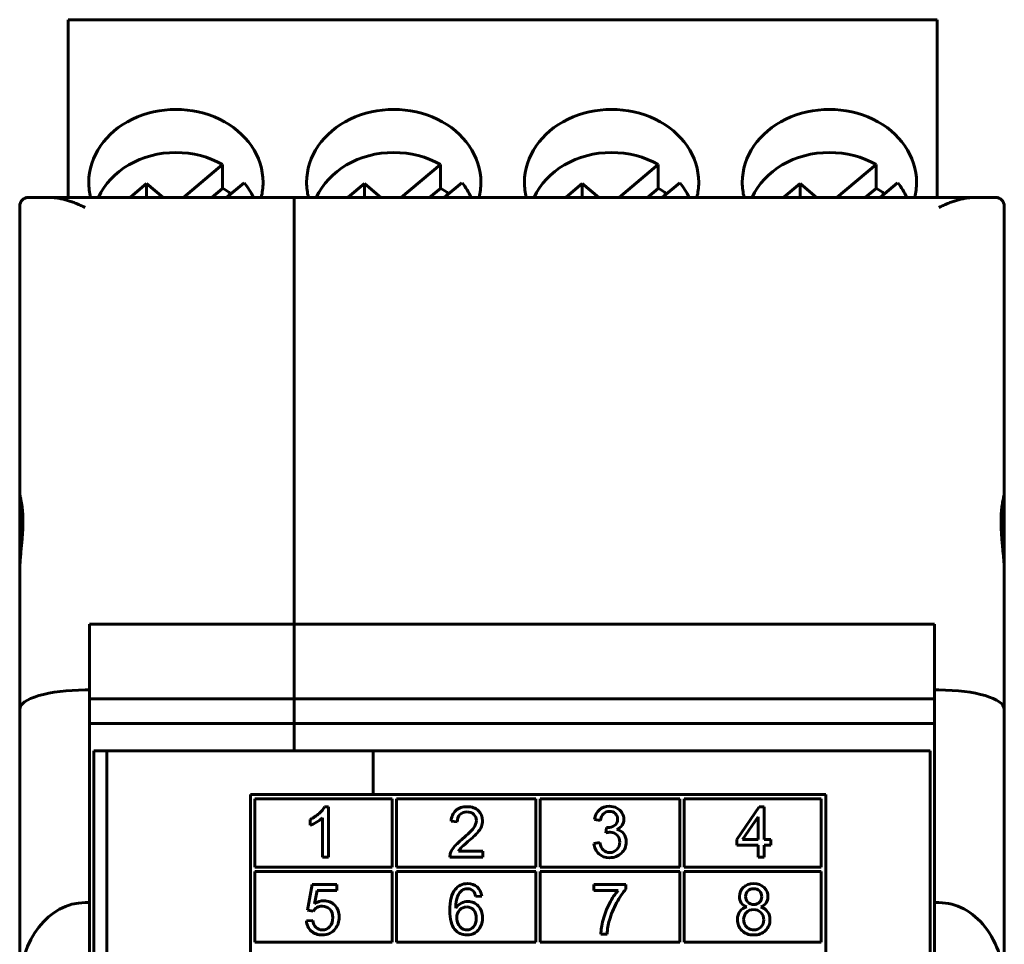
# Model space of a CAD drawing. Header units: millimetres. Extents: x -14 to 15, y -63 to 45.
# Tile 8 of 8: x -8 to 15, y 24 to 45. Entities that reach past the tile are written whole.
import ezdxf

# ---------------------------------------------------------------- set-up
doc = ezdxf.new("R2010")
doc.units = ezdxf.units.MM
doc.linetypes.add('K5LT_BASIC', pattern=[0])

msp = doc.modelspace()

# ---------------------------------------------------------------- linework, layer by layer
at = {"color": 150, "linetype": 'K5LT_BASIC', "lineweight": 60, "true_color": 0x0080ff}
for p, q in [((-6.623, 44.74), (13.327, 44.74)), ((-6.623, 44.649), (-6.623, 44.74)), ((-6.623, 44.649), (-6.623, 40.661)), ((13.327, 44.649), (13.327, 44.74)), ((13.327, 44.649), (13.327, 40.661)), ((-3.077, 41.415), (-3.977, 40.661)), ((-3.077, 40.87), (-3.077, 41.415)), ((1.923, 41.415), (1.023, 40.661)), ((1.923, 40.87), (1.923, 41.415)), ((6.923, 41.415), (6.023, 40.661)), ((6.923, 40.87), (6.923, 41.415)), ((11.923, 41.415), (11.023, 40.661)), ((11.923, 40.87), (11.923, 41.415)), ((-4.821, 40.978), (-5.193, 40.665)), ((-4.821, 40.978), (-4.821, 40.661)), ((-4.443, 40.661), (-4.821, 40.978)), ((-2.987, 40.661), (-2.582, 41)), ((0.179, 40.978), (-0.193, 40.665)), ((0.557, 40.661), (0.179, 40.978)), ((0.179, 40.978), (0.179, 40.661)), ((2.013, 40.661), (2.418, 41)), ((5.179, 40.978), (4.807, 40.665)), ((5.557, 40.661), (5.179, 40.978)), ((5.179, 40.978), (5.179, 40.661)), ((7.013, 40.661), (7.418, 41)), ((10.179, 40.978), (9.807, 40.665)), ((10.557, 40.661), (10.179, 40.978)), ((10.179, 40.978), (10.179, 40.661)), ((12.013, 40.661), (12.418, 41)), ((-3.327, 40.661), (-3.077, 40.87)), ((1.673, 40.661), (1.923, 40.87)), ((6.673, 40.661), (6.923, 40.87)), ((11.673, 40.661), (11.923, 40.87)), ((-7.734, 40.461), (-7.734, 33.885)), ((-7.534, 40.661), (-7.028, 40.661)), ((-6.484, 40.661), (-7.028, 40.661)), ((-1.434, 40.661), (-6.484, 40.661)), ((-5.187, 40.661), (-5.193, 40.665)), ((13.616, 40.661), (-1.434, 40.661)), ((-1.434, 40.661), (-1.434, 40.433)), ((-1.434, 40.661), (-1.434, 40.433)), ((-0.187, 40.661), (-0.193, 40.665)), ((4.813, 40.661), (4.807, 40.665)), ((9.813, 40.661), (9.807, 40.665)), ((13.616, 40.661), (13.327, 40.661)), ((14.161, 40.661), (13.616, 40.661)), ((14.161, 40.661), (14.666, 40.661)), ((14.866, 40.461), (14.866, 33.885)), ((-1.434, 30.87), (-1.434, 40.433)), ((-1.434, 40.433), (-1.434, 30.87)), ((-7.734, 33.885), (-7.734, 32.06)), ((14.866, 33.885), (14.866, 32.06)), ((-7.734, 32.06), (-7.734, 28.916)), ((14.866, 32.06), (14.866, 28.916)), ((-1.434, 30.87), (-6.134, 30.87)), ((-6.134, 29.361), (-6.134, 30.87)), ((13.266, 30.87), (-1.434, 30.87)), ((-1.434, 30.87), (-1.434, 29.159)), ((-1.434, 29.159), (-1.434, 30.87)), ((13.266, 30.87), (13.266, 29.361)), ((-6.134, 29.361), (-6.234, 29.361)), ((-6.134, 24.481), (-6.134, 29.361)), ((-6.134, 29.159), (-1.434, 29.159)), ((-1.434, 29.159), (-1.434, 28.594)), ((-1.434, 29.159), (13.266, 29.159)), ((-1.434, 29.159), (-1.434, 28.594)), ((13.366, 29.361), (13.266, 29.361)), ((13.266, 29.361), (13.266, 24.481)), ((-7.734, 28.916), (-7.734, 22.561)), ((14.866, 28.916), (14.866, 22.561)), ((-1.434, 28.594), (-6.134, 28.594)), ((13.266, 28.594), (-1.434, 28.594)), ((-1.434, 28.594), (-1.434, 27.961)), ((-1.434, 28.594), (-1.434, 27.961)), ((-6.034, 27.961), (-6.034, 5.561)), ((-1.434, 27.961), (-6.034, 27.961)), ((-5.734, 5.561), (-5.734, 27.961)), ((-1.434, 27.961), (13.166, 27.961)), ((0.38, 26.961), (0.38, 27.961)), ((13.166, 5.561), (13.166, 27.961)), ((10.766, 26.961), (-2.434, 26.961)), ((-2.434, 26.961), (-2.434, 21.807)), ((10.766, 21.807), (10.766, 26.961)), ((-2.334, 26.861), (-2.334, 25.293)), ((0.816, 26.861), (-2.334, 26.861)), ((-0.647, 26.681), (-0.737, 26.681)), ((-0.647, 25.522), (-0.647, 26.681)), ((0.816, 25.293), (0.816, 26.861)), ((4.116, 26.861), (0.916, 26.861)), ((0.916, 26.861), (0.916, 25.293)), ((4.116, 25.293), (4.116, 26.861)), ((4.216, 26.861), (4.216, 25.293)), ((7.416, 26.861), (4.216, 26.861)), ((7.416, 25.293), (7.416, 26.861)), ((7.516, 26.861), (7.516, 25.293)), ((10.666, 26.861), (7.516, 26.861)), ((9.242, 26.679), (8.723, 25.931)), ((9.356, 26.679), (9.242, 26.679)), ((9.356, 25.931), (9.356, 26.679)), ((10.666, 25.293), (10.666, 26.861)), ((9.216, 26.45), (8.86, 25.931)), ((9.216, 25.931), (9.216, 26.45)), ((-1.066, 26.392), (-1.066, 26.255)), ((-0.787, 26.426), (-0.787, 25.522)), ((2.168, 26.348), (2.31, 26.333)), ((5.458, 26.391), (5.598, 26.365)), ((5.735, 26.204), (5.719, 26.08)), ((5.584, 25.857), (5.444, 25.838)), ((8.723, 25.931), (8.723, 25.8)), ((8.723, 25.8), (9.216, 25.8)), ((8.86, 25.931), (9.216, 25.931)), ((9.216, 25.8), (9.216, 25.525)), ((9.51, 25.931), (9.356, 25.931)), ((9.356, 25.8), (9.51, 25.8)), ((9.356, 25.525), (9.356, 25.8)), ((9.51, 25.8), (9.51, 25.931)), ((2.893, 25.658), (2.335, 25.658)), ((2.893, 25.522), (2.893, 25.658)), ((-0.787, 25.522), (-0.647, 25.522)), ((2.141, 25.522), (2.893, 25.522)), ((9.216, 25.525), (9.356, 25.525)), ((-2.334, 25.293), (0.816, 25.293)), ((-2.334, 25.193), (-2.334, 23.575)), ((0.816, 25.193), (-2.334, 25.193)), ((0.816, 23.575), (0.816, 25.193)), ((0.916, 25.293), (4.116, 25.293)), ((4.116, 25.193), (0.916, 25.193)), ((0.916, 25.193), (0.916, 23.575)), ((4.116, 23.575), (4.116, 25.193)), ((4.216, 25.293), (7.416, 25.293)), ((4.216, 25.193), (4.216, 23.575)), ((7.416, 25.193), (4.216, 25.193)), ((7.416, 23.575), (7.416, 25.193)), ((7.516, 25.293), (10.666, 25.293)), ((7.516, 25.193), (7.516, 23.575)), ((10.666, 25.193), (7.516, 25.193)), ((10.666, 23.575), (10.666, 25.193)), ((-1.018, 24.898), (-1.127, 24.305)), ((-0.454, 24.898), (-1.018, 24.898)), ((-0.454, 24.763), (-0.454, 24.898)), ((6.182, 24.898), (5.447, 24.898)), ((5.447, 24.898), (5.447, 24.763)), ((6.182, 24.789), (6.182, 24.898)), ((-0.967, 24.451), (-0.906, 24.763)), ((-0.906, 24.763), (-0.454, 24.763)), ((5.447, 24.763), (6.003, 24.763)), ((-6.134, 24.481), (-6.234, 24.481)), ((-6.134, 24.481), (-6.134, 22.881)), ((2.733, 24.619), (2.871, 24.631)), ((13.266, 24.481), (13.266, 22.881)), ((13.366, 24.481), (13.266, 24.481)), ((-1.127, 24.305), (-0.995, 24.286)), ((-1.006, 24.073), (-1.153, 24.062)), ((5.606, 23.758), (5.749, 23.758)), ((-2.334, 23.575), (0.816, 23.575)), ((0.916, 23.575), (4.116, 23.575)), ((4.216, 23.575), (7.416, 23.575)), ((7.516, 23.575), (10.666, 23.575))]:
    msp.add_line(p, q, dxfattribs=at)
for centre, start, end in [((-7.534, 40.461), 90, 180), ((14.666, 40.461), 0, 90)]:
    msp.add_arc(centre, 0.2, start, end, dxfattribs=at)
for centre, major_axis, ratio, start_param, end_param in [((-4.148, 41.004), (2, 0), 0.838654, 0, 3.141593), ((0.852, 41.004), (2, 0), 0.838654, 0, 3.141593), ((5.852, 41.004), (2, 0), 0.838654, 0, 3.141593), ((10.852, 41.004), (2, 0), 0.838654, 0, 3.141593), ((-4.148, 40.101), (-1.898, 0), 0.838654, 4.712389, 5.924185), ((-4.148, 40.101), (-1.898, 0), 0.838654, 4.112452, 4.712389), ((0.852, 40.101), (-1.898, 0), 0.838654, 4.712389, 5.924185), ((0.852, 40.101), (-1.898, 0), 0.838654, 4.112452, 4.712389), ((5.852, 40.101), (-1.898, 0), 0.838654, 4.712389, 5.924185), ((5.852, 40.101), (-1.898, 0), 0.838654, 4.112452, 4.712389), ((10.852, 40.101), (-1.898, 0), 0.838654, 4.712389, 5.924185), ((10.852, 40.101), (-1.898, 0), 0.838654, 4.112452, 4.712389), ((-4.148, 41.004), (2, 0), 0.838654, 3.141593, 3.347901), ((-4.148, 40.101), (1.898, 0), 0.838654, 0.359, 0.599937), ((-4.148, 41.004), (2, 0), 0.838654, 6.076877, 6.283185), ((0.852, 41.004), (2, 0), 0.838654, 3.141593, 3.347901), ((0.852, 40.101), (1.898, 0), 0.838654, 0.359, 0.599937), ((0.852, 41.004), (2, 0), 0.838654, 6.076877, 6.283185), ((5.852, 41.004), (2, 0), 0.838654, 3.141593, 3.347901), ((5.852, 40.101), (1.898, 0), 0.838654, 0.359, 0.599937), ((5.852, 41.004), (2, 0), 0.838654, 6.076877, 6.283185), ((10.852, 41.004), (2, 0), 0.838654, 3.141593, 3.347901), ((10.852, 40.101), (1.898, 0), 0.838654, 0.359, 0.599937), ((10.852, 41.004), (2, 0), 0.838654, 6.076877, 6.283185), ((-4.148, 39.557), (1.898, 0), 0.838654, 0.842979, 0.970859), ((0.852, 39.557), (1.898, 0), 0.838654, 0.842979, 0.970859), ((5.852, 39.557), (1.898, 0), 0.838654, 0.842979, 0.970859), ((10.852, 39.557), (1.898, 0), 0.838654, 0.842979, 0.970859), ((-6.234, 28.916), (1.5, 0), 0.296213, 1.570796, 3.141593), ((13.366, 28.916), (-1.5, 0), 0.296213, 3.141593, 4.712389), ((-6.234, 22.561), (0, -1.92), 0.781286, 3.141593, 4.712389), ((13.366, 22.561), (0, -1.92), 0.781286, 1.570796, 3.141593)]:
    msp.add_ellipse(centre, major_axis=major_axis, ratio=ratio, start_param=start_param, end_param=end_param, dxfattribs=at)
for points, knots in [([(-6.234, 40.433), (-6.268, 40.449), (-6.301, 40.465), (-6.335, 40.48), (-6.369, 40.495), (-6.403, 40.509), (-6.437, 40.523), (-6.47, 40.537), (-6.504, 40.549), (-6.537, 40.561), (-6.571, 40.573), (-6.604, 40.584), (-6.638, 40.595), (-6.671, 40.605), (-6.704, 40.614), (-6.738, 40.622), (-6.771, 40.63), (-6.803, 40.637), (-6.836, 40.643), (-6.869, 40.648), (-6.901, 40.653), (-6.933, 40.656), (-6.965, 40.659), (-6.997, 40.661), (-7.028, 40.661)], [0, 0, 0, 0, 0.1171732, 0.1171732, 0.1171732, 0.2343326, 0.2343326, 0.2343326, 0.3515226, 0.3515226, 0.3515226, 0.468726, 0.468726, 0.468726, 0.586075, 0.586075, 0.586075, 0.7033172, 0.7033172, 0.7033172, 0.820602, 0.820602, 0.820602, 0.9378846, 0.9378846, 0.9378846, 0.9378846]), ([(14.161, 40.661), (14.129, 40.661), (14.098, 40.659), (14.065, 40.656), (14.049, 40.654), (14.033, 40.652), (14.017, 40.65), (14.001, 40.648), (13.985, 40.645), (13.968, 40.643), (13.936, 40.637), (13.903, 40.63), (13.87, 40.622), (13.837, 40.614), (13.803, 40.605), (13.77, 40.595), (13.737, 40.584), (13.703, 40.573), (13.67, 40.561), (13.636, 40.549), (13.603, 40.537), (13.569, 40.523), (13.535, 40.509), (13.501, 40.495), (13.468, 40.48), (13.434, 40.465), (13.4, 40.449), (13.366, 40.433)], [0, 0, 0, 0, 0.1173343, 0.1173343, 0.1173343, 0.1759739, 0.1759739, 0.1759739, 0.2345626, 0.2345626, 0.2345626, 0.3518815, 0.3518815, 0.3518815, 0.4691971, 0.4691971, 0.4691971, 0.5863833, 0.5863833, 0.5863833, 0.7035935, 0.7035935, 0.7035935, 0.8207397, 0.8207397, 0.8207397, 0.9378846, 0.9378846, 0.9378846, 0.9378846]), ([(-7.734, 32.06), (-7.734, 32.085), (-7.733, 32.11), (-7.733, 32.135), (-7.732, 32.16), (-7.731, 32.185), (-7.73, 32.21), (-7.729, 32.235), (-7.728, 32.26), (-7.726, 32.285), (-7.724, 32.311), (-7.723, 32.336), (-7.721, 32.361), (-7.719, 32.386), (-7.717, 32.412), (-7.714, 32.437), (-7.712, 32.462), (-7.71, 32.488), (-7.708, 32.513), (-7.705, 32.538), (-7.703, 32.564), (-7.701, 32.589), (-7.698, 32.614), (-7.696, 32.639), (-7.693, 32.664), (-7.691, 32.689), (-7.689, 32.714), (-7.686, 32.739), (-7.684, 32.764), (-7.682, 32.788), (-7.68, 32.813), (-7.678, 32.837), (-7.676, 32.861), (-7.674, 32.885), (-7.672, 32.909), (-7.67, 32.933), (-7.669, 32.956), (-7.667, 32.98), (-7.666, 33.003), (-7.665, 33.027), (-7.663, 33.05), (-7.662, 33.073), (-7.662, 33.095), (-7.661, 33.118), (-7.66, 33.141), (-7.66, 33.163), (-7.659, 33.185), (-7.659, 33.206), (-7.659, 33.228), (-7.659, 33.249), (-7.659, 33.27), (-7.66, 33.291), (-7.66, 33.311), (-7.661, 33.331), (-7.662, 33.351), (-7.662, 33.371), (-7.663, 33.39), (-7.665, 33.409), (-7.666, 33.428), (-7.667, 33.446), (-7.669, 33.464), (-7.67, 33.483), (-7.672, 33.5), (-7.674, 33.517), (-7.676, 33.534), (-7.678, 33.551), (-7.68, 33.567), (-7.682, 33.584), (-7.684, 33.599), (-7.686, 33.614), (-7.689, 33.63), (-7.691, 33.644), (-7.693, 33.658), (-7.698, 33.686), (-7.703, 33.712), (-7.708, 33.736), (-7.71, 33.748), (-7.712, 33.759), (-7.714, 33.77), (-7.717, 33.78), (-7.719, 33.79), (-7.721, 33.8), (-7.723, 33.81), (-7.724, 33.819), (-7.726, 33.827), (-7.728, 33.835), (-7.729, 33.843), (-7.73, 33.85), (-7.731, 33.857), (-7.732, 33.864), (-7.733, 33.87), (-7.733, 33.876), (-7.734, 33.881), (-7.734, 33.885)], [0, 0, 0, 0, 0.076487, 0.076487, 0.076487, 0.152816, 0.152816, 0.152816, 0.228828, 0.228828, 0.228828, 0.30481, 0.30481, 0.30481, 0.381062, 0.381062, 0.381062, 0.457497, 0.457497, 0.457497, 0.534017, 0.534017, 0.534017, 0.610518, 0.610518, 0.610518, 0.686892, 0.686892, 0.686892, 0.763042, 0.763042, 0.763042, 0.838946, 0.838946, 0.838946, 0.91508, 0.91508, 0.91508, 0.991468, 0.991468, 0.991468, 1.068001, 1.068001, 1.068001, 1.144564, 1.144564, 1.144564, 1.221042, 1.221042, 1.221042, 1.297328, 1.297328, 1.297328, 1.373329, 1.373329, 1.373329, 1.449286, 1.449286, 1.449286, 1.525519, 1.525519, 1.525519, 1.601948, 1.601948, 1.601948, 1.678479, 1.678479, 1.678479, 1.755004, 1.755004, 1.755004, 1.831414, 1.831414, 1.831414, 1.983515, 1.983515, 1.983515, 2.059621, 2.059621, 2.059621, 2.135961, 2.135961, 2.135961, 2.212407, 2.212407, 2.212407, 2.288836, 2.288836, 2.288836, 2.36514, 2.36514, 2.36514, 2.44123, 2.44123, 2.44123, 2.44123]), ([(14.866, 33.885), (14.866, 33.865), (14.854, 33.806), (14.828, 33.676), (14.808, 33.546), (14.796, 33.415), (14.791, 33.292), (14.791, 33.17), (14.795, 33.058), (14.802, 32.935), (14.813, 32.802), (14.828, 32.636), (14.852, 32.387), (14.866, 32.188), (14.866, 32.06)], [0, 0, 0, 0, 2.10686, 3.688606, 5.005969, 6.061248, 7.114315, 7.92044, 8.735416, 9.454025, 10.376466, 11.321289, 12.581419, 15, 15, 15, 15]), ([(-1.066, 26.255), (-1.023, 26.271), (-0.973, 26.295), (-0.864, 26.36), (-0.82, 26.393), (-0.787, 26.426)], [0, 0, 0, 0, 1.5, 1.5, 3, 3, 3, 3])]:
    msp.add_open_spline(points, degree=3, knots=knots, dxfattribs=at)
for points in [[(-0.737, 26.681), (-0.761, 26.631), (-0.803, 26.58), (-0.861, 26.527)], [(2.537, 26.681), (2.429, 26.681), (2.343, 26.653), (2.278, 26.596)], [(2.796, 26.589), (2.732, 26.651), (2.646, 26.681), (2.537, 26.681)], [(5.8, 26.691), (5.71, 26.691), (5.635, 26.665), (5.575, 26.612)], [(5.971, 26.65), (5.919, 26.677), (5.862, 26.691), (5.8, 26.691)], [(-0.861, 26.527), (-0.92, 26.474), (-0.988, 26.429), (-1.066, 26.392)], [(2.278, 26.596), (2.214, 26.539), (2.177, 26.456), (2.168, 26.348)], [(2.31, 26.333), (2.311, 26.405), (2.331, 26.462), (2.372, 26.502)], [(2.372, 26.502), (2.412, 26.543), (2.466, 26.564), (2.534, 26.564)], [(2.534, 26.564), (2.597, 26.564), (2.649, 26.544), (2.689, 26.506)], [(2.689, 26.506), (2.729, 26.467), (2.748, 26.42), (2.748, 26.364)], [(2.891, 26.36), (2.891, 26.451), (2.859, 26.528), (2.796, 26.589)], [(5.575, 26.612), (5.514, 26.56), (5.475, 26.486), (5.458, 26.391)], [(5.598, 26.365), (5.608, 26.435), (5.632, 26.487), (5.668, 26.522)], [(5.668, 26.522), (5.704, 26.557), (5.749, 26.575), (5.804, 26.575)], [(5.804, 26.575), (5.858, 26.575), (5.903, 26.558), (5.938, 26.524)], [(5.938, 26.524), (5.972, 26.49), (5.99, 26.447), (5.99, 26.395)], [(6.091, 26.54), (6.064, 26.587), (6.024, 26.623), (5.971, 26.65)], [(6.133, 26.392), (6.133, 26.444), (6.119, 26.493), (6.091, 26.54)], [(2.748, 26.364), (2.748, 26.31), (2.726, 26.253), (2.683, 26.193)], [(2.771, 26.083), (2.814, 26.132), (2.845, 26.179), (2.863, 26.224)], [(2.863, 26.224), (2.882, 26.269), (2.891, 26.314), (2.891, 26.36)], [(5.919, 26.25), (5.871, 26.218), (5.817, 26.202), (5.757, 26.202)], [(5.99, 26.395), (5.99, 26.329), (5.966, 26.281), (5.919, 26.25)], [(5.976, 26.158), (6.028, 26.183), (6.067, 26.215), (6.093, 26.256)], [(6.093, 26.256), (6.12, 26.297), (6.133, 26.342), (6.133, 26.392)], [(2.683, 26.193), (2.639, 26.133), (2.555, 26.051), (2.432, 25.948)], [(2.556, 25.88), (2.656, 25.966), (2.727, 26.034), (2.771, 26.083)], [(5.719, 26.08), (5.759, 26.09), (5.792, 26.096), (5.818, 26.096)], [(5.757, 26.202), (5.752, 26.202), (5.744, 26.203), (5.735, 26.204)], [(5.818, 26.096), (5.883, 26.096), (5.936, 26.074), (5.978, 26.032)], [(6.133, 26.06), (6.096, 26.11), (6.043, 26.143), (5.976, 26.158)], [(5.978, 26.032), (6.02, 25.99), (6.041, 25.936), (6.041, 25.871)], [(6.188, 25.874), (6.188, 25.948), (6.17, 26.011), (6.133, 26.06)], [(2.25, 25.774), (2.207, 25.724), (2.176, 25.673), (2.157, 25.621)], [(2.432, 25.948), (2.353, 25.882), (2.292, 25.824), (2.25, 25.774)], [(2.394, 25.734), (2.418, 25.76), (2.472, 25.808), (2.556, 25.88)], [(5.444, 25.838), (5.453, 25.742), (5.491, 25.664), (5.557, 25.603)], [(5.665, 25.683), (5.627, 25.719), (5.6, 25.777), (5.584, 25.857)], [(6.041, 25.871), (6.041, 25.803), (6.018, 25.746), (5.973, 25.699)], [(6.08, 25.617), (6.152, 25.688), (6.188, 25.773), (6.188, 25.874)], [(2.157, 25.621), (2.145, 25.589), (2.139, 25.556), (2.141, 25.522)], [(2.335, 25.658), (2.351, 25.683), (2.37, 25.709), (2.394, 25.734)], [(5.557, 25.603), (5.623, 25.543), (5.706, 25.512), (5.805, 25.512)], [(5.806, 25.63), (5.751, 25.63), (5.703, 25.648), (5.665, 25.683)], [(5.805, 25.512), (5.916, 25.512), (6.007, 25.547), (6.08, 25.617)], [(5.973, 25.699), (5.928, 25.653), (5.873, 25.63), (5.806, 25.63)], [(2.548, 24.918), (2.427, 24.918), (2.332, 24.873), (2.261, 24.785)], [(2.768, 24.841), (2.711, 24.892), (2.637, 24.918), (2.548, 24.918)], [(9.113, 24.917), (9.014, 24.917), (8.935, 24.889), (8.875, 24.831)], [(9.352, 24.829), (9.291, 24.888), (9.211, 24.917), (9.113, 24.917)], [(2.261, 24.785), (2.18, 24.684), (2.139, 24.522), (2.139, 24.299)], [(2.317, 24.621), (2.342, 24.684), (2.377, 24.731), (2.421, 24.764)], [(2.421, 24.764), (2.455, 24.789), (2.495, 24.801), (2.539, 24.801)], [(2.539, 24.801), (2.595, 24.801), (2.642, 24.781), (2.679, 24.741)], [(2.679, 24.741), (2.702, 24.716), (2.72, 24.675), (2.733, 24.619)], [(2.871, 24.631), (2.859, 24.72), (2.825, 24.79), (2.768, 24.841)], [(6.003, 24.763), (5.932, 24.681), (5.865, 24.58), (5.803, 24.461)], [(5.967, 24.477), (6.038, 24.606), (6.11, 24.71), (6.182, 24.789)], [(8.875, 24.831), (8.816, 24.774), (8.787, 24.704), (8.787, 24.62)], [(8.982, 24.749), (8.947, 24.714), (8.929, 24.673), (8.929, 24.625)], [(9.114, 24.801), (9.061, 24.801), (9.016, 24.784), (8.982, 24.749)], [(9.247, 24.748), (9.212, 24.783), (9.168, 24.801), (9.114, 24.801)], [(9.299, 24.617), (9.299, 24.669), (9.282, 24.713), (9.247, 24.748)], [(9.442, 24.616), (9.442, 24.7), (9.412, 24.771), (9.352, 24.829)], [(-0.753, 24.524), (-0.827, 24.524), (-0.899, 24.5), (-0.967, 24.451)], [(-0.502, 24.419), (-0.57, 24.489), (-0.654, 24.524), (-0.753, 24.524)], [(-0.4, 24.15), (-0.4, 24.26), (-0.434, 24.35), (-0.502, 24.419)], [(2.277, 24.355), (2.278, 24.47), (2.291, 24.559), (2.317, 24.621)], [(2.401, 24.47), (2.352, 24.445), (2.311, 24.407), (2.277, 24.355)], [(2.553, 24.508), (2.5, 24.508), (2.449, 24.495), (2.401, 24.47)], [(2.792, 24.404), (2.726, 24.473), (2.647, 24.508), (2.553, 24.508)], [(5.803, 24.461), (5.74, 24.341), (5.692, 24.217), (5.658, 24.088)], [(5.802, 24.076), (5.841, 24.213), (5.896, 24.347), (5.967, 24.477)], [(8.787, 24.62), (8.787, 24.564), (8.801, 24.516), (8.828, 24.476)], [(8.828, 24.476), (8.856, 24.436), (8.899, 24.405), (8.957, 24.384)], [(8.929, 24.625), (8.929, 24.57), (8.947, 24.525), (8.981, 24.491)], [(8.981, 24.491), (9.015, 24.456), (9.06, 24.438), (9.116, 24.438)], [(9.116, 24.438), (9.17, 24.438), (9.214, 24.456), (9.248, 24.49)], [(9.248, 24.49), (9.282, 24.524), (9.299, 24.567), (9.299, 24.617)], [(9.275, 24.384), (9.331, 24.405), (9.373, 24.436), (9.401, 24.476)], [(9.401, 24.476), (9.428, 24.515), (9.442, 24.562), (9.442, 24.616)], [(-0.995, 24.286), (-0.975, 24.319), (-0.947, 24.346), (-0.911, 24.367)], [(-0.911, 24.367), (-0.875, 24.388), (-0.834, 24.398), (-0.789, 24.398)], [(-0.789, 24.398), (-0.717, 24.398), (-0.658, 24.375), (-0.614, 24.328)], [(-0.614, 24.328), (-0.57, 24.282), (-0.548, 24.218), (-0.548, 24.137)], [(2.139, 24.299), (2.139, 24.099), (2.176, 23.956), (2.249, 23.869)], [(2.365, 24.313), (2.321, 24.267), (2.299, 24.207), (2.299, 24.132)], [(2.526, 24.382), (2.463, 24.382), (2.409, 24.359), (2.365, 24.313)], [(2.684, 24.313), (2.643, 24.359), (2.59, 24.382), (2.526, 24.382)], [(2.747, 24.125), (2.747, 24.204), (2.726, 24.267), (2.684, 24.313)], [(2.89, 24.134), (2.89, 24.244), (2.857, 24.334), (2.792, 24.404)], [(8.797, 24.28), (8.759, 24.23), (8.741, 24.167), (8.741, 24.092)], [(8.957, 24.384), (8.888, 24.366), (8.834, 24.331), (8.797, 24.28)], [(8.948, 24.256), (8.905, 24.212), (8.883, 24.157), (8.883, 24.091)], [(9.111, 24.322), (9.045, 24.322), (8.991, 24.3), (8.948, 24.256)], [(9.279, 24.255), (9.234, 24.3), (9.178, 24.322), (9.111, 24.322)], [(9.434, 24.272), (9.397, 24.324), (9.345, 24.361), (9.275, 24.384)], [(9.345, 24.086), (9.345, 24.154), (9.323, 24.211), (9.279, 24.255)], [(9.488, 24.088), (9.488, 24.16), (9.47, 24.221), (9.434, 24.272)], [(-1.153, 24.062), (-1.143, 23.964), (-1.106, 23.886), (-1.041, 23.828)], [(-0.931, 23.91), (-0.97, 23.946), (-0.996, 24.001), (-1.006, 24.073)], [(-0.548, 24.137), (-0.548, 24.052), (-0.571, 23.984), (-0.617, 23.932)], [(-0.49, 23.879), (-0.43, 23.955), (-0.4, 24.046), (-0.4, 24.15)], [(2.299, 24.132), (2.299, 24.084), (2.31, 24.037), (2.33, 23.992)], [(2.33, 23.992), (2.35, 23.948), (2.379, 23.914), (2.415, 23.89)], [(2.684, 23.928), (2.726, 23.976), (2.747, 24.042), (2.747, 24.125)], [(2.844, 23.932), (2.874, 23.994), (2.89, 24.061), (2.89, 24.134)], [(5.658, 24.088), (5.625, 23.959), (5.607, 23.849), (5.606, 23.758)], [(5.749, 23.758), (5.756, 23.873), (5.774, 23.98), (5.802, 24.076)], [(8.741, 24.092), (8.741, 23.991), (8.775, 23.907), (8.843, 23.84)], [(8.883, 24.091), (8.883, 24.05), (8.893, 24.012), (8.911, 23.974)], [(8.911, 23.974), (8.93, 23.936), (8.958, 23.907), (8.995, 23.886)], [(9.281, 23.92), (9.324, 23.964), (9.345, 24.019), (9.345, 24.086)], [(9.385, 23.84), (9.454, 23.907), (9.488, 23.989), (9.488, 24.088)], [(-1.041, 23.828), (-0.975, 23.769), (-0.891, 23.739), (-0.788, 23.739)], [(-0.788, 23.855), (-0.844, 23.855), (-0.892, 23.873), (-0.931, 23.91)], [(-0.617, 23.932), (-0.663, 23.881), (-0.72, 23.855), (-0.788, 23.855)], [(-0.788, 23.739), (-0.662, 23.739), (-0.563, 23.786), (-0.49, 23.879)], [(2.249, 23.869), (2.323, 23.783), (2.418, 23.739), (2.534, 23.739)], [(2.415, 23.89), (2.452, 23.867), (2.49, 23.855), (2.531, 23.855)], [(2.531, 23.855), (2.591, 23.855), (2.642, 23.879), (2.684, 23.928)], [(2.534, 23.739), (2.602, 23.739), (2.663, 23.756), (2.717, 23.789)], [(2.717, 23.789), (2.771, 23.822), (2.813, 23.869), (2.844, 23.932)], [(8.843, 23.84), (8.912, 23.772), (9.002, 23.739), (9.114, 23.739)], [(8.995, 23.886), (9.033, 23.865), (9.073, 23.855), (9.115, 23.855)], [(9.114, 23.739), (9.226, 23.739), (9.316, 23.772), (9.385, 23.84)], [(9.115, 23.855), (9.183, 23.855), (9.238, 23.877), (9.281, 23.92)]]:
    msp.add_open_spline(points, degree=3, dxfattribs=at)

doc.saveas('drawing.dxf')
